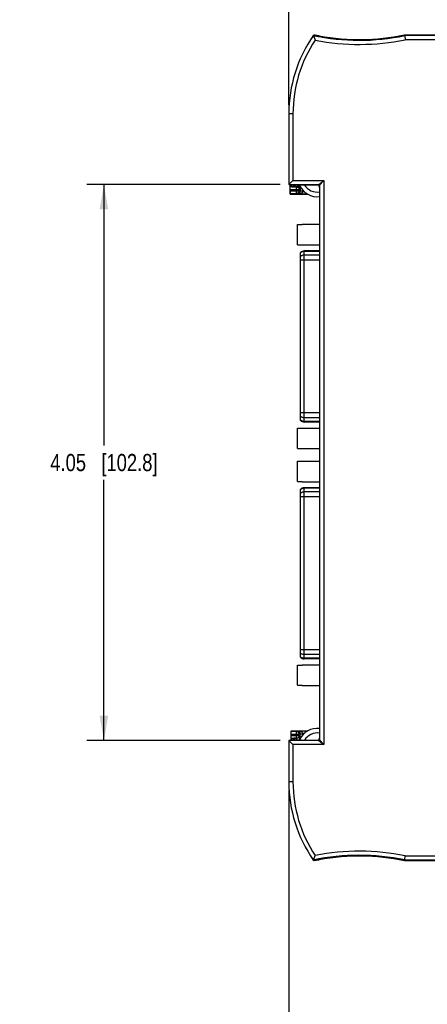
# Model space of a CAD drawing. Header units: inches. Extents: x 0 to 22, y 0 to 17.
# Tile 25 of 34: x 7.5 to 10.5, y 6 to 13.2. Entities that reach past the tile are written whole.
import ezdxf

# ---------------------------------------------------------------- set-up
doc = ezdxf.new("R2010")
doc.units = ezdxf.units.IN
doc.header["$LTSCALE"] = 1.21
doc.header["$MEASUREMENT"] = 0
doc.layers.get('0').update_dxf_attribs({"linetype": 'CONTINUOUS'})
doc.layers.add('DIMENSIONS', color=7, linetype='CONTINUOUS')
doc.styles.get("Standard").update_dxf_attribs({"font": 'txt', "width": 0.8})
doc.dimstyles.new('DIMSTYLE_3', dxfattribs={"dimtxt": 0.125, "dimasz": 0.18, "dimexe": 0.125, "dimexo": 0.0625, "dimgap": 0.0625, "dimtad": 0, "dimtih": 1, "dimtoh": 1, "dimzin": 4, "dimdsep": 46, "dimtxsty": 'STANDARD', "dimblk": '_FILLED', "dimblk1": '_FILLED', "dimblk2": '_FILLED', "dimcen": 0.09, "dimadec": 0, "dimazin": 0, "dimtp": 0.001, "dimtm": 0.001, "dimtfac": 1, "dimtofl": 0, "dimtmove": 0, "dimatfit": 3, "dimldrblk": '_FILLED', "dimfxl": 1, "dimtolj": 1, "dimtzin": 4, "dimarcsym": 0})

# ---------------------------------------------------------------- blocks, each defined once
blk = doc.blocks.new('_FILLED')
at = {"color": 0, "linetype": 'BYBLOCK'}
blk.add_solid([(0, 0), (-1, 0.174), (-1, -0.174)], dxfattribs=at)
blk = doc.blocks.new('*D16')
at = {"layer": 'DIMENSIONS', "color": 2, "linetype": 'CONTINUOUS'}
for p, q in [((9.4418, 12.012), (8.0336, 12.012)), ((8.1586, 12.012), (8.1586, 10.1125)), ((8.1586, 7.963), (8.1586, 9.8625)), ((9.4418, 7.963), (8.0336, 7.963))]:
    blk.add_line(p, q, dxfattribs=at)
at = {"layer": 'DIMENSIONS', "color": 2, "linetype": 'CONTINUOUS', "xscale": 0.18, "yscale": 0.18, "zscale": 0.18}
for p, rotation in [((8.1586, 12.012), 90), ((8.1586, 7.963), 270)]:
    blk.add_blockref('_FILLED', p, dxfattribs=dict(at, rotation=rotation))
at = {"layer": 'DIMENSIONS', "color": 2, "linetype": 'CONTINUOUS', "insert": (8.1586, 10.05), "char_height": 0.125, "width": 1.225, "attachment_point": 2, "line_spacing_factor": 0.9}
blk.add_mtext('4.05{\\Ftxt.shx;\\W1.000000;\\H0.125000; }[102.8]', dxfattribs=at)
blk = doc.blocks.new('*D22')
at = {"layer": 'DIMENSIONS', "color": 2, "linetype": 'CONTINUOUS'}
for p, q in [((9.5043, 12.591), (9.5043, 13.9785)), ((13.9446, 12.2574), (13.9446, 13.9785)), ((9.5043, 13.8535), (10.9495, 13.8535)), ((13.9446, 13.8535), (12.4995, 13.8535))]:
    blk.add_line(p, q, dxfattribs=at)
at = {"layer": 'DIMENSIONS', "color": 2, "linetype": 'CONTINUOUS', "xscale": 0.18, "yscale": 0.18, "zscale": 0.18, "rotation": 180}
blk.add_blockref('_FILLED', (9.5043, 13.8535), dxfattribs=at)
at = {"layer": 'DIMENSIONS', "color": 2, "linetype": 'CONTINUOUS', "xscale": 0.18, "yscale": 0.18, "zscale": 0.18}
blk.add_blockref('_FILLED', (13.9446, 13.8535), dxfattribs=at)
at = {"layer": 'DIMENSIONS', "color": 2, "linetype": 'CONTINUOUS', "insert": (11.7245, 13.916), "char_height": 0.125, "width": 1.425, "attachment_point": 2, "line_spacing_factor": 0.9}
blk.add_mtext('(4.44{\\Ftxt.shx;\\W1.000000;\\H0.125000; }[112.8])', dxfattribs=at)
blk = doc.blocks.new('*D25')
at = {"layer": 'DIMENSIONS', "color": 2, "linetype": 'CONTINUOUS'}
for p, q in [((13.5066, 8.0286), (13.5066, 5.4615)), ((9.5043, 7.599), (9.5043, 5.4615)), ((9.5043, 5.5865), (10.8305, 5.5865)), ((13.5066, 5.5865), (12.1805, 5.5865))]:
    blk.add_line(p, q, dxfattribs=at)
at = {"layer": 'DIMENSIONS', "color": 2, "linetype": 'CONTINUOUS', "xscale": 0.18, "yscale": 0.18, "zscale": 0.18, "rotation": 180}
blk.add_blockref('_FILLED', (9.5043, 5.5865), dxfattribs=at)
at = {"layer": 'DIMENSIONS', "color": 2, "linetype": 'CONTINUOUS', "xscale": 0.18, "yscale": 0.18, "zscale": 0.18}
blk.add_blockref('_FILLED', (13.5066, 5.5865), dxfattribs=at)
at = {"layer": 'DIMENSIONS', "color": 2, "linetype": 'CONTINUOUS', "insert": (11.5055, 5.649), "char_height": 0.125, "width": 1.225, "attachment_point": 2, "line_spacing_factor": 0.9}
blk.add_mtext('4.00{\\Ftxt.shx;\\W1.000000;\\H0.125000; }[101.7]', dxfattribs=at)

msp = doc.modelspace()

# ---------------------------------------------------------------- linework, layer by layer
at = {"color": 7, "linetype": 'CONTINUOUS'}
for p, q in [((9.6824, 13.0983), (9.6824, 13.0981)), ((9.6824, 13.0981), (9.6959, 13.0647)), ((9.6894, 13.1011), (9.6884, 13.1035)), ((9.6894, 13.1009), (9.6894, 13.1011)), ((9.6996, 13.0951), (9.7096, 13.0933)), ((9.7096, 13.0933), (9.7106, 13.0952)), ((9.7106, 13.0952), (9.7125, 13.0986)), ((9.7125, 13.0922), (9.7125, 13.0986)), ((9.7125, 13.0986), (9.7175, 13.0975)), ((9.7185, 13.0913), (9.7182, 13.0911)), ((9.7234, 13.0954), (9.7185, 13.0913)), ((9.7225, 13.0946), (9.7225, 13.0965)), ((9.724, 13.0959), (9.7234, 13.0954)), ((10.3464, 13.1033), (10.3471, 13.0974)), ((10.3464, 13.1033), (13.1066, 13.1033)), ((12.0031, 13.0974), (10.3471, 13.0974)), ((10.3471, 13.0974), (10.3502, 13.0674)), ((11.9961, 13.0674), (10.3502, 13.0674)), ((9.5043, 12.5285), (9.5043, 12.012)), ((9.5343, 12.5285), (9.5043, 12.5285)), ((9.5343, 12.5285), (9.5343, 12.042)), ((9.5043, 12.012), (9.5066, 12.0143)), ((9.5043, 12.012), (9.7231, 12.012)), ((9.5066, 12.0143), (9.5343, 12.042)), ((9.513, 11.942), (9.513, 12.0118)), ((9.5204, 12.0075), (9.513, 12.0075)), ((9.5603, 11.9948), (9.513, 11.9948)), ((9.5204, 12.0118), (9.5204, 12.0075)), ((9.5266, 11.9951), (9.5204, 12.0075)), ((9.5266, 12.0118), (9.5266, 11.9951)), ((9.5266, 11.9951), (9.5407, 11.9951)), ((9.5343, 12.042), (9.7581, 12.042)), ((9.5407, 11.9951), (9.5407, 12.0118)), ((9.5507, 11.9953), (9.5507, 12.0118)), ((9.5514, 11.996), (9.5507, 11.9953)), ((9.5514, 12.0118), (9.5514, 11.996)), ((9.5565, 11.9962), (9.5514, 11.996)), ((9.5603, 11.9948), (9.5617, 11.9962)), ((9.5603, 11.9473), (9.5603, 11.9948)), ((9.5603, 11.9948), (9.564, 11.9944)), ((9.5614, 12.0118), (9.5614, 11.9962)), ((9.5714, 12.0107), (9.5936, 12.0107)), ((9.5719, 12.0107), (9.5719, 11.9934)), ((9.5819, 12.0107), (9.5819, 11.9764)), ((9.5872, 11.9956), (9.5872, 11.9639)), ((9.5918, 12.0105), (9.5915, 12.0107)), ((9.5917, 12.0105), (9.5918, 12.0105)), ((9.5917, 12.0105), (9.5932, 12.0095)), ((9.5918, 12.0105), (9.5929, 12.0096)), ((9.5932, 12.0095), (9.5953, 12.009)), ((9.5953, 12.009), (9.5936, 12.0107)), ((9.5953, 12.009), (9.5953, 12.009)), ((9.7201, 12.009), (9.5953, 12.009)), ((9.7201, 12.009), (9.7231, 12.012)), ((9.7231, 12.012), (9.7581, 12.042)), ((9.7251, 12.004), (9.7281, 12.007)), ((9.7251, 11.9994), (9.7251, 12.004)), ((9.7251, 11.9994), (9.7265, 11.998)), ((9.7265, 11.998), (9.7265, 11.9686)), ((9.7265, 11.998), (9.7265, 11.9974)), ((9.7281, 12.007), (9.7581, 12.042)), ((9.7281, 12.007), (9.7281, 7.968)), ((9.7581, 12.042), (9.7581, 7.933)), ((9.5153, 11.9596), (9.5129, 11.9673)), ((9.5803, 11.9748), (9.513, 11.9748)), ((9.513, 11.9673), (9.5803, 11.9673)), ((9.513, 11.942), (9.6417, 11.942)), ((9.5138, 11.942), (9.5131, 11.9464)), ((9.5173, 11.9531), (9.5153, 11.9596)), ((9.5191, 11.9473), (9.5173, 11.9531)), ((9.5191, 11.9473), (9.5603, 11.9473)), ((9.5194, 11.9455), (9.5191, 11.9473)), ((9.5199, 11.942), (9.5194, 11.9455)), ((9.5679, 11.9435), (9.5603, 11.9473)), ((9.5679, 11.9435), (9.6389, 11.9435)), ((9.5819, 11.9764), (9.5803, 11.9748)), ((9.5803, 11.9751), (9.5803, 11.9748)), ((9.5803, 11.9748), (9.5803, 11.9673)), ((9.5803, 11.9673), (9.5872, 11.9639)), ((9.6072, 11.9635), (9.5872, 11.9639)), ((9.6126, 11.9575), (9.6126, 11.9634)), ((9.6188, 11.9575), (9.6126, 11.9575)), ((9.7275, 11.9686), (9.7265, 11.9686)), ((9.5683, 11.5742), (9.5683, 11.7217)), ((9.5683, 11.7217), (9.6018, 11.7217)), ((9.6018, 11.7228), (9.6018, 11.7217)), ((9.6018, 11.7228), (9.7275, 11.7228)), ((9.5683, 11.5742), (9.6018, 11.5742)), ((9.6018, 11.5742), (9.6018, 11.5731)), ((9.6018, 11.5731), (9.7275, 11.5731)), ((9.5886, 10.2946), (9.5887, 11.5171)), ((9.6167, 10.2828), (9.6168, 11.5289)), ((9.7275, 11.5289), (9.6168, 11.5289)), ((9.7275, 11.5252), (9.6168, 11.5252)), ((9.7275, 11.4984), (9.6168, 11.4984)), ((9.7275, 11.4627), (9.5887, 11.4627)), ((9.7275, 10.349), (9.5886, 10.349)), ((9.7275, 10.3133), (9.6167, 10.3133)), ((9.7275, 10.2865), (9.6167, 10.2865)), ((9.7275, 10.2828), (9.6167, 10.2828)), ((9.5683, 10.09), (9.5683, 10.2374)), ((9.5683, 10.2374), (9.6018, 10.2374)), ((9.6018, 10.2385), (9.6018, 10.2374)), ((9.6018, 10.2385), (9.7275, 10.2385)), ((9.5683, 10.09), (9.6018, 10.09)), ((9.6018, 10.09), (9.6018, 10.0889)), ((9.6018, 10.0889), (9.7275, 10.0889)), ((9.5683, 9.8493), (9.5683, 9.9967)), ((9.5683, 9.9967), (9.6018, 9.9967)), ((9.6018, 9.9978), (9.6018, 9.9967)), ((9.6018, 9.9978), (9.7275, 9.9978)), ((9.5683, 9.8493), (9.6018, 9.8493)), ((9.6018, 9.8493), (9.6018, 9.8482)), ((9.6018, 9.8482), (9.7275, 9.8482)), ((9.5885, 8.5697), (9.5886, 9.7921)), ((9.6166, 8.5579), (9.6167, 9.8039)), ((9.7275, 9.8039), (9.6167, 9.8039)), ((9.7275, 9.8002), (9.6167, 9.8002)), ((9.7275, 9.7734), (9.6167, 9.7734)), ((9.7275, 9.7377), (9.5885, 9.7378)), ((9.7275, 8.624), (9.5885, 8.624)), ((9.7275, 8.5883), (9.6166, 8.5884)), ((9.7275, 8.5615), (9.6166, 8.5616)), ((9.7275, 8.5579), (9.6166, 8.5579)), ((9.5683, 8.3651), (9.5683, 8.5125)), ((9.5683, 8.5125), (9.6018, 8.5125)), ((9.6018, 8.5136), (9.6018, 8.5125)), ((9.6018, 8.5136), (9.7275, 8.5136)), ((9.5683, 8.3651), (9.6018, 8.3651)), ((9.6018, 8.3651), (9.6018, 8.364)), ((9.6018, 8.364), (9.7275, 8.364)), ((9.5204, 7.9802), (9.5204, 8.033)), ((9.5204, 8.033), (9.6417, 8.033)), ((9.7231, 7.963), (9.5043, 7.963)), ((9.5043, 7.963), (9.5043, 7.6615)), ((9.5043, 7.963), (9.5343, 7.933)), ((9.5603, 8.0277), (9.5204, 8.0277)), ((9.5803, 8.0077), (9.5204, 8.0077)), ((9.5204, 8.0002), (9.5803, 8.0002)), ((9.5204, 7.9802), (9.5603, 7.9802)), ((9.5204, 7.9632), (9.5204, 7.9798)), ((9.5204, 7.9675), (9.5255, 7.9777)), ((9.5266, 7.9798), (9.5407, 7.9798)), ((9.5266, 7.9798), (9.5266, 7.9632)), ((9.5407, 7.9632), (9.5407, 7.9798)), ((9.5514, 7.979), (9.5507, 7.9797)), ((9.5507, 7.9632), (9.5507, 7.9797)), ((9.5514, 7.9632), (9.5514, 7.979)), ((9.5514, 7.979), (9.5617, 7.9788)), ((9.5603, 8.0277), (9.5679, 8.0314)), ((9.5603, 8.0277), (9.5629, 8.0275)), ((9.5603, 7.9802), (9.5603, 8.0277)), ((9.5617, 7.9788), (9.5603, 7.9802)), ((9.562, 7.9641), (9.562, 7.9788)), ((9.6389, 8.0314), (9.5679, 8.0314)), ((9.5936, 7.9642), (9.5714, 7.9642)), ((9.5803, 8.0077), (9.5872, 8.0111)), ((9.5803, 8.008), (9.5803, 8.0077)), ((9.5803, 8.0002), (9.5803, 8.0077)), ((9.582, 7.9985), (9.5803, 8.0002)), ((9.582, 7.9985), (9.582, 7.9642)), ((9.5872, 8.0111), (9.5931, 8.0113)), ((9.5872, 7.9793), (9.5872, 8.0111)), ((9.5918, 7.9645), (9.5915, 7.9642)), ((9.5932, 7.9655), (9.5917, 7.9645)), ((9.5918, 7.9645), (9.5917, 7.9645)), ((9.593, 7.9654), (9.5918, 7.9645)), ((9.5931, 8.0113), (9.6072, 8.0114)), ((9.5953, 7.966), (9.5932, 7.9655)), ((9.5953, 7.966), (9.5936, 7.9642)), ((9.5953, 7.966), (9.7201, 7.966)), ((9.5953, 7.966), (9.5953, 7.966)), ((9.6126, 8.0116), (9.6126, 8.0175)), ((9.6188, 8.0175), (9.6126, 8.0175)), ((9.7201, 7.966), (9.7231, 7.963)), ((9.7231, 7.963), (9.7581, 7.933)), ((9.7265, 7.977), (9.7251, 7.9756)), ((9.7251, 7.971), (9.7251, 7.9756)), ((9.7251, 7.971), (9.7281, 7.968)), ((9.7275, 8.0064), (9.7265, 8.0064)), ((9.7265, 8.0064), (9.7265, 7.977)), ((9.7265, 7.9776), (9.7265, 7.977)), ((9.7281, 7.968), (9.7581, 7.933)), ((9.7581, 7.933), (9.5343, 7.933)), ((9.5343, 7.933), (9.5343, 7.6615)), ((9.5343, 7.6615), (9.5043, 7.6615)), ((9.6824, 7.0919), (9.6959, 7.1253)), ((10.3471, 7.0926), (10.3502, 7.1226)), ((10.3502, 7.1226), (12.7196, 7.1226)), ((9.6824, 7.0917), (9.6824, 7.0919)), ((9.6884, 7.0865), (9.6894, 7.0889)), ((9.6894, 7.0889), (9.6894, 7.0891)), ((9.7096, 7.0967), (9.6996, 7.0949)), ((9.7096, 7.0967), (9.7106, 7.0948)), ((9.7106, 7.0948), (9.7125, 7.0914)), ((9.7125, 7.0914), (9.7125, 7.0978)), ((9.7175, 7.0925), (9.7138, 7.0917)), ((9.7182, 7.0989), (9.7185, 7.0987)), ((9.7185, 7.0987), (9.7234, 7.0946)), ((9.7225, 7.0935), (9.7225, 7.0954)), ((9.7234, 7.0946), (9.724, 7.0941)), ((10.3471, 7.0926), (10.3464, 7.0867)), ((12.7196, 7.0867), (10.3464, 7.0867)), ((10.3471, 7.0926), (12.7196, 7.0926))]:
    msp.add_line(p, q, dxfattribs=at)
for centre, radius, start, end in [((10.5046, 12.5285), 1.0003, 145.27806, 180), ((10.5046, 12.5285), 1.0003, 145.28703, 180), ((10.5046, 12.5285), 0.9703, 146.45324, 180), ((10.0164, 14.6691), 1.6059, 257.99391, 259.29859), ((10.0164, 14.6691), 1.6061, 257.99472, 281.87991), ((10.5066, 12.5285), 1, 144.90037, 145.2942), ((10.0184, 14.6691), 1.6, 258.09732, 258.97486), ((11.5301, 13.8287), 1.9793, 201.57272, 201.6983), ((10.0184, 14.6691), 1.6059, 258.23731, 258.54847), ((10.0164, 14.6691), 1.6361, 258.70337, 281.77012), ((9.7861, 13.438), 0.3474, 258.60246, 258.90901), ((9.8003, 13.5103), 0.421, 258.90156, 259.34098), ((10.0184, 14.6691), 1.6002, 259.34151, 271.15156), ((10.0164, 14.6691), 1.6002, 259.46947, 281.90203), ((9.5617, 11.4381), 0.558, 89.99587, 90.53382), ((9.5601, 11.9742), 0.0206, 69.8308, 79.19055), ((9.7116, 12.0675), 0.144, 205.94736, 276.36095), ((9.7116, 12.0675), 0.1102, 212.0518, 278.30505), ((9.7201, 12.004), 0.00498, 29.95156, 60.04845), ((9.7231, 12.007), 0.005, 0.03735, 89.96265), ((9.7542, 11.9989), 0.0291, 179.14907, 187.37451), ((9.754, 11.9989), 0.0289, 187.37527, 195.1006), ((9.5191, 11.9273), 0.02, 89.99777, 107.75903), ((9.5702, 12.0043), 0.0605, 282.00071, 286.60299), ((9.5664, 11.9639), 0.0208, 327.11456, 351.80766), ((9.5663, 11.9639), 0.0208, 351.78974, 355.12379), ((9.5664, 11.9639), 0.0208, 355.12744, 359.98714), ((9.6168, 11.4895), 0.0394, 89.99581, 135.56881), ((9.6167, 10.3222), 0.0394, 224.42282, 269.99581), ((9.6167, 9.7646), 0.0394, 89.99581, 135.56881), ((9.6166, 8.5972), 0.0394, 224.42282, 269.99581), ((9.7116, 7.9075), 0.144, 83.63905, 154.05264), ((9.5603, 8.0002), 0.02, 270.02094, 359.97906), ((9.5603, 8.0075), 0.0202, 68.14465, 82.40015), ((9.5603, 8.0077), 0.02, 56.84042, 68.05607), ((9.5675, 7.9547), 0.0768, 85.46277, 89.75117), ((9.5603, 8.0076), 0.0201, 45.68702, 56.84562), ((9.5678, 7.958), 0.0734, 81.40035, 85.47323), ((9.5602, 8.0076), 0.0201, 34.17657, 45.63235), ((9.5603, 8.0077), 0.02, 22.68584, 34.18332), ((9.5672, 8.0118), 0.0197, 52.40556, 58.32571), ((9.5602, 8.0076), 0.0201, 5.63413, 22.61572), ((9.567, 8.0116), 0.02, 46.79656, 52.40534), ((9.5604, 8.0076), 0.0199, 1.0401, 5.66301), ((9.5666, 8.0112), 0.0205, 21.01841, 46.72328), ((9.5663, 8.0111), 0.0208, 12.23217, 21.08888), ((9.5663, 8.0111), 0.0208, 4.8556, 12.23357), ((9.5664, 8.0111), 0.0208, 0.01184, 4.85298), ((9.5726, 7.9784), 0.0525, 69.21352, 73.44502), ((9.7116, 7.9075), 0.1102, 81.69495, 147.94823), ((9.7231, 7.968), 0.005, 270.03735, 359.96265), ((9.7542, 7.976), 0.0291, 172.51231, 180.85113), ((10.5046, 7.6615), 1.0003, 180, 214.72194), ((10.5046, 7.6615), 1.0003, 180, 214.71297), ((10.5046, 7.6615), 0.9703, 180, 213.54676), ((10.0164, 5.5209), 1.6061, 78.12009, 102.00528), ((10.0164, 5.5209), 1.6361, 78.22988, 101.29663), ((10.0184, 5.5209), 1.6002, 88.84844, 100.65849), ((10.0164, 5.5209), 1.6002, 78.09797, 100.53053), ((10.0164, 5.5209), 1.6059, 100.70141, 102.00609), ((10.5066, 7.6615), 1, 214.7058, 215.09963), ((10.0184, 5.5209), 1.6, 101.02514, 101.90268), ((11.5301, 6.3613), 1.9793, 158.3017, 158.42728), ((10.0184, 5.5209), 1.6059, 101.45153, 101.76269), ((9.7984, 6.6899), 0.4106, 100.65732, 101.3672)]:
    msp.add_arc(centre, radius, start, end, dxfattribs=at)
at = {"color": 6, "linetype": 'CONTINUOUS'}
for centre, start, end in [((9.7116, 12.0675), 205.16201, 205.94736), ((9.7116, 12.0675), 276.36095, 276.56427), ((9.7116, 7.9075), 83.42804, 83.63905), ((9.7116, 7.9075), 154.05264, 154.74648)]:
    msp.add_arc(centre, 0.144, start, end, dxfattribs=at)
at = {"color": 7, "linetype": 'CONTINUOUS'}
for centre, start_param, end_param in [((9.5407, 11.9953), -1.570796, -0.017453), ((9.5714, 12.0109), -3.124139, -1.570796), ((9.5407, 7.9797), 0.017453, 1.570796), ((9.5714, 7.9641), 1.570796, 3.124139)]:
    msp.add_ellipse(centre, major_axis=(0.01, 0), ratio=0.017455, start_param=start_param, end_param=end_param, dxfattribs=at)
for points, knots in [([(9.5614, 11.9962), (9.5628, 11.9962), (9.5647, 11.996), (9.5665, 11.9956), (9.5669, 11.9955)], [0, 0, 0, 0, 0.749326, 1, 1, 1, 1]), ([(9.5669, 11.9955), (9.5674, 11.9954), (9.5691, 11.9948), (9.5707, 11.9941), (9.5719, 11.9934)], [0, 0, 0, 0, 0.250691, 1, 1, 1, 1]), ([(9.5672, 11.9935), (9.5687, 11.993), (9.5715, 11.9915), (9.5751, 11.9884), (9.5779, 11.9846), (9.5791, 11.9817), (9.5796, 11.9801)], [0, 0, 0, 0, 0.250352, 0.499804, 0.74948, 1, 1, 1, 1]), ([(9.5758, 11.9904), (9.5755, 11.9907), (9.5743, 11.9918), (9.5729, 11.9928), (9.5719, 11.9934)], [0, 0, 0, 0, 0.246112, 1, 1, 1, 1]), ([(9.5819, 11.9764), (9.5819, 11.9776), (9.5816, 11.9801), (9.5804, 11.9838), (9.5785, 11.9873), (9.5768, 11.9894), (9.5758, 11.9904)], [0, 0, 0, 0, 0.236388, 0.478601, 0.731385, 1, 1, 1, 1]), ([(9.5796, 11.9801), (9.5797, 11.9797), (9.5801, 11.9781), (9.5803, 11.9764), (9.5803, 11.9751)], [0, 0, 0, 0, 0.25154, 1, 1, 1, 1]), ([(9.5929, 12.0096), (9.5931, 12.0095), (9.5939, 12.0092), (9.5947, 12.009), (9.5953, 12.009)], [0, 0, 0, 0, 0.251817, 1, 1, 1, 1]), ([(9.7226, 12.0083), (9.7224, 12.0084), (9.7216, 12.0088), (9.7208, 12.009), (9.7201, 12.009)], [0, 0, 0, 0, 0.251836, 1, 1, 1, 1]), ([(9.7251, 12.004), (9.7251, 12.0047), (9.7249, 12.0055), (9.7245, 12.0063), (9.7244, 12.0065)], [0, 0, 0, 0, 0.748164, 1, 1, 1, 1]), ([(9.5803, 11.9673), (9.5803, 11.966), (9.58, 11.9634), (9.5789, 11.9596), (9.577, 11.9561), (9.5745, 11.9531), (9.5715, 11.9506), (9.568, 11.9487), (9.5642, 11.9476), (9.5616, 11.9473), (9.5603, 11.9473)], [0, 0, 0, 0, 0.12438, 0.249723, 0.375025, 0.500018, 0.625009, 0.750303, 0.875634, 1, 1, 1, 1]), ([(9.5679, 11.9435), (9.5695, 11.9436), (9.5729, 11.9441), (9.576, 11.9455), (9.5775, 11.9464)], [0, 0, 0, 0, 0.484281, 1, 1, 1, 1]), ([(9.5679, 11.9435), (9.5704, 11.9435), (9.5754, 11.9438), (9.5804, 11.9446), (9.5828, 11.9451)], [0, 0, 0, 0, 0.499378, 1, 1, 1, 1]), ([(9.5775, 11.9464), (9.5787, 11.9471), (9.5811, 11.9489), (9.583, 11.9513), (9.5838, 11.9526)], [0, 0, 0, 0, 0.463356, 1, 1, 1, 1]), ([(9.5875, 11.9463), (9.5882, 11.9465), (9.5906, 11.9473), (9.5931, 11.9483), (9.5949, 11.9491)], [0, 0, 0, 0, 0.249046, 1, 1, 1, 1]), ([(9.5949, 11.9491), (9.5963, 11.9498), (9.5991, 11.9514), (9.6023, 11.9539), (9.6045, 11.9564), (9.6059, 11.9585), (9.6069, 11.9609), (9.6071, 11.9627), (9.6072, 11.9635)], [0, 0, 0, 0, 0.241394, 0.486729, 0.611893, 0.739171, 0.868741, 1, 1, 1, 1]), ([(9.6168, 11.5252), (9.6142, 11.5252), (9.609, 11.5247), (9.6015, 11.5226), (9.5946, 11.5192), (9.5905, 11.5162), (9.5887, 11.5145)], [0, 0, 0, 0, 0.254011, 0.506268, 0.755275, 1, 1, 1, 1]), ([(9.6168, 11.4984), (9.6142, 11.4984), (9.609, 11.4979), (9.6015, 11.4958), (9.5946, 11.4924), (9.5905, 11.4894), (9.5887, 11.4877)], [0, 0, 0, 0, 0.254011, 0.506268, 0.755275, 1, 1, 1, 1]), ([(9.6167, 10.3133), (9.6141, 10.3133), (9.6089, 10.3138), (9.6014, 10.3158), (9.5945, 10.3192), (9.5904, 10.3223), (9.5886, 10.324)], [0, 0, 0, 0, 0.254011, 0.506268, 0.755275, 1, 1, 1, 1]), ([(9.6167, 10.2865), (9.6141, 10.2865), (9.6089, 10.287), (9.6014, 10.289), (9.5945, 10.2924), (9.5904, 10.2955), (9.5886, 10.2972)], [0, 0, 0, 0, 0.254011, 0.506268, 0.755275, 1, 1, 1, 1]), ([(9.6167, 9.7734), (9.6141, 9.7734), (9.6089, 9.773), (9.6014, 9.7709), (9.5945, 9.7675), (9.5904, 9.7644), (9.5885, 9.7627)], [0, 0, 0, 0, 0.254011, 0.506268, 0.755275, 1, 1, 1, 1]), ([(9.6167, 9.8002), (9.6141, 9.8002), (9.6089, 9.7998), (9.6014, 9.7977), (9.5945, 9.7943), (9.5904, 9.7912), (9.5886, 9.7895)], [0, 0, 0, 0, 0.254011, 0.506268, 0.755275, 1, 1, 1, 1]), ([(9.6166, 8.5884), (9.614, 8.5884), (9.6088, 8.5888), (9.6013, 8.5909), (9.5944, 8.5943), (9.5903, 8.5974), (9.5885, 8.5991)], [0, 0, 0, 0, 0.254011, 0.506268, 0.755275, 1, 1, 1, 1]), ([(9.6166, 8.5616), (9.614, 8.5616), (9.6088, 8.562), (9.6013, 8.5641), (9.5944, 8.5675), (9.5903, 8.5706), (9.5885, 8.5723)], [0, 0, 0, 0, 0.254011, 0.506268, 0.755275, 1, 1, 1, 1]), ([(9.582, 7.9985), (9.582, 7.9962), (9.5811, 7.9916), (9.5772, 7.9852), (9.5706, 7.9801), (9.5648, 7.9788), (9.5617, 7.9788)], [0, 0, 0, 0, 0.215339, 0.445356, 0.705038, 1, 1, 1, 1]), ([(9.5775, 8.0286), (9.576, 8.0295), (9.5729, 8.0309), (9.5695, 8.0314), (9.5679, 8.0314)], [0, 0, 0, 0, 0.5157, 1, 1, 1, 1]), ([(9.5875, 8.0287), (9.5868, 8.0289), (9.5839, 8.0297), (9.581, 8.0303), (9.5788, 8.0306)], [0, 0, 0, 0, 0.25071, 1, 1, 1, 1]), ([(9.6072, 8.0114), (9.6071, 8.0125), (9.6068, 8.0146), (9.6054, 8.0174), (9.6035, 8.0198), (9.6006, 8.0225), (9.5965, 8.0252), (9.593, 8.0267), (9.5912, 8.0274)], [0, 0, 0, 0, 0.132022, 0.261819, 0.388903, 0.513746, 0.75863, 1, 1, 1, 1]), ([(9.5953, 7.966), (9.5951, 7.966), (9.5943, 7.9659), (9.5935, 7.9657), (9.593, 7.9654)], [0, 0, 0, 0, 0.249216, 1, 1, 1, 1]), ([(9.7201, 7.966), (9.721, 7.966), (9.7227, 7.9664), (9.724, 7.9677), (9.7244, 7.9685)], [0, 0, 0, 0, 0.499981, 1, 1, 1, 1]), ([(9.7244, 7.9685), (9.7245, 7.9687), (9.7249, 7.9694), (9.7251, 7.9703), (9.7251, 7.971)], [0, 0, 0, 0, 0.251836, 1, 1, 1, 1])]:
    msp.add_open_spline(points, degree=3, knots=knots, dxfattribs=at)
msp.add_open_spline([(9.5191, 11.9473), (9.5191, 11.9473), (9.5191, 11.9473), (9.5191, 11.9473)], degree=3, dxfattribs=at)

# ---------------------------------------------------------------- dimensions: what is measured, and where the dimension line sits
at = {"layer": 'DIMENSIONS', "color": 2, "linetype": 'CONTINUOUS'}
dim = msp.add_linear_dim(base=(13.9446, 13.8535), p1=(9.5043, 12.5285), p2=(13.9446, 12.1949), text='(<>)', dimstyle='DIMSTYLE_3', dxfattribs=at)
dim.commit()
dim.dimension.update_dxf_attribs({"geometry": '*D22', "text_midpoint": (11.7245, 13.8535), "dimtype": 160})
for base, p1, p2, angle, picture, middle in [((8.1586, 7.963), (9.5043, 12.012), (9.5043, 7.963), 270, '*D16', (8.1586, 9.9875)), ((9.5043, 5.5865), (13.5066, 8.0911), (9.5043, 7.6615), 180, '*D25', (11.5055, 5.5865))]:
    dim = msp.add_linear_dim(base=base, p1=p1, p2=p2, angle=angle, dimstyle='DIMSTYLE_3', dxfattribs=at)
    dim.commit()
    dim.dimension.update_dxf_attribs({"geometry": picture, "text_midpoint": middle, "dimtype": 160})

doc.saveas('drawing.dxf')
